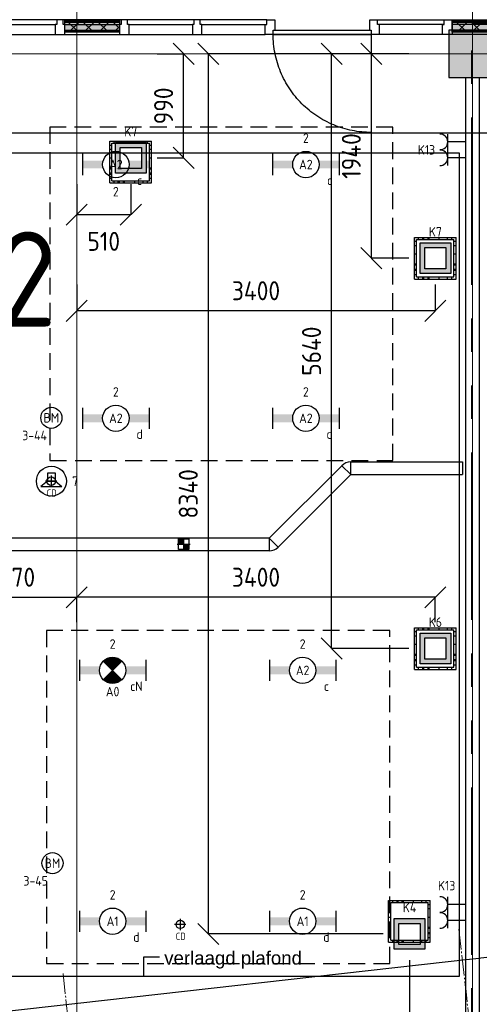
# Model space of a CAD drawing. Header units: millimetres. Extents: x -38031 to 110605, y -30229 to 92226.
# Tile 111 of 256: x 38820 to 43174, y 5290 to 14624. Entities that reach past the tile are written whole.
import ezdxf
from ezdxf.enums import TextEntityAlignment as Align

# ---------------------------------------------------------------- set-up
doc = ezdxf.new("R2010")
doc.units = ezdxf.units.MM
doc.header["$LTSCALE"] = 50
doc.set_wipeout_variables(frame=1)
doc.header["$PDMODE"] = 1
for name, pattern in [('HIDDEN', [9.525, 6.35, -3.175]), ('HIDDEN2', [4.7625, 3.175, -1.5875]), ('PHANTOM', [63.5, 31.75, -6.35, 6.35, -6.35, 6.35, -6.35]), ('STYLE_07', [1.875, 0.625, -0.20828, 0.625, -0.20836, 0.06943, -0.13893]), ('STYLE_11', [5, 3.888855, -0.416718, 0.277786, -0.416641])]:
    doc.linetypes.add(name, pattern=pattern)
for name, color, linetype, lineweight in [('00 ALGEMEEN', 7, 'Continuous', 15), ('05 LINE-.Stramien', 1, 'STYLE_11', 15), ('stramien', 1, 'Continuous', 15)]:
    doc.layers.add(name, color=color, linetype=linetype, lineweight=lineweight)
for name, color, linetype in [('AL$1A---_ALGEMEEN', 8, 'Continuous'), ('AL------_MAATV', 200, 'Continuous'), ('AL------_MAATVOERING', 2, 'Continuous'), ('AL------_SPARING', 2, 'Continuous'), ('AM$1A---_ARCERING', 8, 'Continuous'), ('AT$1A---_TEKST100', 8, 'Continuous'), ('BOUWKUNDIG', 8, 'Continuous'), ('brandscheiding', 5, 'HIDDEN'), ('EB6421--_ATTRIB', 2, 'Continuous'), ('EB6511--_ATTRIB', 2, 'Continuous'), ('EL6131--_KG', 3, 'Continuous'), ('EL6222--', 3, 'Continuous'), ('EL6311--', 3, 'Continuous'), ('el6311--nv', 7, 'Continuous'), ('EL6421--', 3, 'Continuous'), ('EL6511--', 3, 'Continuous'), ('Kastenscheiding', 4, 'PHANTOM'), ('LICHT_TEXT018', 1, 'Continuous'), ('versterkte strook', 7, 'Continuous'), ('Vloerdoos (2e)', 51, 'Continuous'), ('Vloerdoos (OUD)', 51, 'Continuous')]:
    doc.layers.add(name, color=color, linetype=linetype)
doc.styles.add('Arial', font='ARIAL.TTF')
doc.styles.add('BURO-018', font='iso.shx', dxfattribs={"height": 90})
doc.styles.add('NORATT', font='isocp.shx')
doc.styles.get("Standard").update_dxf_attribs({"font": 'iso.shx'})
doc.dimstyles.new('STABICAD', dxfattribs={"dimscale": 100, "dimtxt": 1.8, "dimasz": 2, "dimexe": 0, "dimexo": 2.5, "dimgap": 1.5, "dimtad": 0, "dimdec": 0, "dimrnd": 10, "dimzin": 0, "dimdsep": 46, "dimtxsty": 'Standard', "dimblk1": 'OBLIQUE', "dimblk2": 'OBLIQUE', "dimsah": 1, "dimcen": -3, "dimadec": 0, "dimazin": 0, "dimtfac": 1, "dimtdec": 0, "dimtofl": 0, "dimtmove": 2, "dimatfit": 3, "dimfxl": 0, "dimtvp": 1.055556, "dimtolj": 1, "dimtzin": 0, "dimarcsym": 0})
pattern_1 = [(135, (0, 0), (70.7107, 70.7107), []), (45, (299.34, -299.34), (70.7107, -70.7107), [])]

# ---------------------------------------------------------------- blocks, each defined once
blk = doc.blocks.new('_Oblique')
at = {"color": 0, "linetype": 'ByBlock', "lineweight": -2}
blk.add_line((-0.5, -0.5), (0.5, 0.5), dxfattribs=at)
blk = doc.blocks.new('*D104')
at = {"layer": 'AL------_MAATVOERING', "color": 0, "lineweight": -2}
for p, q in [((39360, 13064.4), (39360, 12775.5)), ((39872.4, 13064.4), (39872.4, 12775.5)), ((39872.4, 12775.5), (39360, 12775.5))]:
    blk.add_line(p, q, dxfattribs=at)
at = {"layer": 'Defpoints', "color": 0}
for p in [(39360, 13314.4), (39872.4, 13314.4), (39360, 12775.5)]:
    blk.add_point(p, dxfattribs=at)
at = {"layer": 'AL------_MAATVOERING', "color": 0, "lineweight": -2, "xscale": 200, "yscale": 200, "zscale": 200, "rotation": 180}
blk.add_blockref('_Oblique', (39360, 12775.5), dxfattribs=at)
at = {"layer": 'AL------_MAATVOERING', "color": 0, "lineweight": -2, "xscale": 200, "yscale": 200, "zscale": 200}
blk.add_blockref('_Oblique', (39872.4, 12775.5), dxfattribs=at)
at = {"layer": 'AL------_MAATVOERING', "color": 0, "insert": (39616.2, 12522.7), "char_height": 180, "attachment_point": 5}
blk.add_mtext('\\A1;510', dxfattribs=at)
blk = doc.blocks.new('*D105')
at = {"layer": 'AL------_MAATVOERING', "color": 0, "lineweight": -2}
for p, q in [((40122.4, 14300), (40373.2, 14300)), ((40373.2, 13314.4), (40373.2, 14300)), ((40122.4, 13314.4), (40373.2, 13314.4))]:
    blk.add_line(p, q, dxfattribs=at)
at = {"layer": 'Defpoints', "color": 0}
for p in [(39872.4, 14300), (40373.2, 14300), (39872.4, 13314.4)]:
    blk.add_point(p, dxfattribs=at)
at = {"layer": 'AL------_MAATVOERING', "color": 0, "lineweight": -2, "xscale": 200, "yscale": 200, "zscale": 200}
for p, rotation in [((40373.2, 14300), 90), ((40373.2, 13314.4), 270)]:
    blk.add_blockref('_Oblique', p, dxfattribs=dict(at, rotation=rotation))
at = {"layer": 'AL------_MAATVOERING', "color": 0, "insert": (40183.2, 13807.2), "char_height": 180, "attachment_point": 5, "rotation": 90}
blk.add_mtext('\\A1;990', dxfattribs=at)
blk = doc.blocks.new('*D106')
at = {"layer": 'AL------_MAATVOERING', "color": 0, "lineweight": -2}
for p, q in [((38187, 8913.4), (38187, 9148.8)), ((38187, 9148.8), (39360, 9148.8)), ((39360, 8913.4), (39360, 9148.8))]:
    blk.add_line(p, q, dxfattribs=at)
at = {"layer": 'Defpoints', "color": 0}
for p in [(39360, 9148.8), (38187, 8663.4), (39360, 8663.4)]:
    blk.add_point(p, dxfattribs=at)
at = {"layer": 'AL------_MAATVOERING', "color": 0, "lineweight": -2, "xscale": 200, "yscale": 200, "zscale": 200, "rotation": 180}
blk.add_blockref('_Oblique', (38187, 9148.8), dxfattribs=at)
at = {"layer": 'AL------_MAATVOERING', "color": 0, "lineweight": -2, "xscale": 200, "yscale": 200, "zscale": 200}
blk.add_blockref('_Oblique', (39360, 9148.8), dxfattribs=at)
at = {"layer": 'AL------_MAATVOERING', "color": 0, "insert": (38773.5, 9338.8), "char_height": 180, "attachment_point": 5}
blk.add_mtext('\\A1;1170', dxfattribs=at)
blk = doc.blocks.new('*D107')
at = {"layer": 'AL------_MAATVOERING', "color": 0, "lineweight": -2}
for p, q in [((39360, 12113.4), (39360, 11864.5)), ((42757, 12113.4), (42757, 11864.5)), ((42757, 11864.5), (39360, 11864.5))]:
    blk.add_line(p, q, dxfattribs=at)
at = {"layer": 'Defpoints', "color": 0}
for p in [(39360, 12363.4), (42757, 12363.4), (39360, 11864.5)]:
    blk.add_point(p, dxfattribs=at)
at = {"layer": 'AL------_MAATVOERING', "color": 0, "lineweight": -2, "xscale": 200, "yscale": 200, "zscale": 200, "rotation": 180}
blk.add_blockref('_Oblique', (39360, 11864.5), dxfattribs=at)
at = {"layer": 'AL------_MAATVOERING', "color": 0, "lineweight": -2, "xscale": 200, "yscale": 200, "zscale": 200}
blk.add_blockref('_Oblique', (42757, 11864.5), dxfattribs=at)
at = {"layer": 'AL------_MAATVOERING', "color": 0, "insert": (41058.5, 12054.5), "char_height": 180, "attachment_point": 5}
blk.add_mtext('\\A1;3400', dxfattribs=at)
blk = doc.blocks.new('*D108')
at = {"layer": 'AL------_MAATVOERING', "color": 0, "lineweight": -2}
for p, q in [((39360, 8913.4), (39360, 9148.8)), ((42757, 9148.8), (39360, 9148.8)), ((42757, 8913.4), (42757, 9148.8))]:
    blk.add_line(p, q, dxfattribs=at)
at = {"layer": 'Defpoints', "color": 0}
for p in [(39360, 9148.8), (39360, 8663.4), (42757, 8663.4)]:
    blk.add_point(p, dxfattribs=at)
at = {"layer": 'AL------_MAATVOERING', "color": 0, "lineweight": -2, "xscale": 200, "yscale": 200, "zscale": 200, "rotation": 180}
blk.add_blockref('_Oblique', (39360, 9148.8), dxfattribs=at)
at = {"layer": 'AL------_MAATVOERING', "color": 0, "lineweight": -2, "xscale": 200, "yscale": 200, "zscale": 200}
blk.add_blockref('_Oblique', (42757, 9148.8), dxfattribs=at)
at = {"layer": 'AL------_MAATVOERING', "color": 0, "insert": (41058.5, 9338.8), "char_height": 180, "attachment_point": 5}
blk.add_mtext('\\A1;3400', dxfattribs=at)
blk = doc.blocks.new('*D111')
at = {"layer": 'AL------_MAATVOERING', "color": 0, "lineweight": -2}
for p, q in [((42507, 14300), (42151.6, 14300)), ((42151.6, 12363.4), (42151.6, 14300)), ((42507, 12363.4), (42151.6, 12363.4))]:
    blk.add_line(p, q, dxfattribs=at)
at = {"layer": 'Defpoints', "color": 0}
for p in [(42151.6, 14300), (42757, 14300), (42757, 12363.4)]:
    blk.add_point(p, dxfattribs=at)
at = {"layer": 'AL------_MAATVOERING', "color": 0, "lineweight": -2, "xscale": 200, "yscale": 200, "zscale": 200}
for p, rotation in [((42151.6, 14300), 90), ((42151.6, 12363.4), 270)]:
    blk.add_blockref('_Oblique', p, dxfattribs=dict(at, rotation=rotation))
at = {"layer": 'AL------_MAATVOERING', "color": 0, "insert": (41961.6, 13331.7), "char_height": 180, "attachment_point": 5, "rotation": 90}
blk.add_mtext('\\A1;1940', dxfattribs=at)
blk = doc.blocks.new('*D112')
at = {"layer": 'AL------_MAATVOERING', "color": 0, "lineweight": -2}
for p, q in [((42507, 14300), (41774.7, 14300)), ((41774.7, 8663.4), (41774.7, 14300)), ((42507, 8663.4), (41774.7, 8663.4))]:
    blk.add_line(p, q, dxfattribs=at)
at = {"layer": 'Defpoints', "color": 0}
for p in [(41774.7, 14300), (42757, 14300), (42757, 8663.4)]:
    blk.add_point(p, dxfattribs=at)
at = {"layer": 'AL------_MAATVOERING', "color": 0, "lineweight": -2, "xscale": 200, "yscale": 200, "zscale": 200}
for p, rotation in [((41774.7, 14300), 90), ((41774.7, 8663.4), 270)]:
    blk.add_blockref('_Oblique', p, dxfattribs=dict(at, rotation=rotation))
at = {"layer": 'AL------_MAATVOERING', "color": 0, "insert": (41584.7, 11481.7), "char_height": 180, "attachment_point": 5, "rotation": 90}
blk.add_mtext('\\A1;5640', dxfattribs=at)
blk = doc.blocks.new('*D119')
at = {"layer": 'AL------_MAATVOERING', "color": 0, "lineweight": -2}
for p, q in [((42512.4, 5707.9), (42512.4, 3611.7)), ((39360, 4973.4), (39360, 3611.7)), ((42512.4, 3611.7), (39360, 3611.7))]:
    blk.add_line(p, q, dxfattribs=at)
at = {"layer": 'Defpoints', "color": 0}
for p in [(42512.4, 5957.9), (39360, 5223.4), (39360, 3611.7)]:
    blk.add_point(p, dxfattribs=at)
at = {"layer": 'AL------_MAATVOERING', "color": 0, "lineweight": -2, "xscale": 200, "yscale": 200, "zscale": 200, "rotation": 180}
blk.add_blockref('_Oblique', (39360, 3611.7), dxfattribs=at)
at = {"layer": 'AL------_MAATVOERING', "color": 0, "lineweight": -2, "xscale": 200, "yscale": 200, "zscale": 200}
blk.add_blockref('_Oblique', (42512.4, 3611.7), dxfattribs=at)
at = {"layer": 'AL------_MAATVOERING', "color": 0, "insert": (40936.2, 3801.7), "char_height": 180, "attachment_point": 5}
blk.add_mtext('\\A1;3150', dxfattribs=at)
blk = doc.blocks.new('*D120')
at = {"layer": 'AL------_MAATVOERING', "color": 0, "lineweight": -2}
for p, q in [((37642.4, 5247.9), (37642.4, 3611.7)), ((39360, 4513.4), (39360, 3611.7)), ((37642.4, 3611.7), (39360, 3611.7))]:
    blk.add_line(p, q, dxfattribs=at)
at = {"layer": 'Defpoints', "color": 0}
for p in [(37642.4, 5497.9), (39360, 4763.4), (39360, 3611.7)]:
    blk.add_point(p, dxfattribs=at)
at = {"layer": 'AL------_MAATVOERING', "color": 0, "lineweight": -2, "xscale": 200, "yscale": 200, "zscale": 200, "rotation": 180}
blk.add_blockref('_Oblique', (37642.4, 3611.7), dxfattribs=at)
at = {"layer": 'AL------_MAATVOERING', "color": 0, "lineweight": -2, "xscale": 200, "yscale": 200, "zscale": 200}
blk.add_blockref('_Oblique', (39360, 3611.7), dxfattribs=at)
at = {"layer": 'AL------_MAATVOERING', "color": 0, "insert": (38501.2, 3801.7), "char_height": 180, "attachment_point": 5}
blk.add_mtext('\\A1;1720', dxfattribs=at)
blk = doc.blocks.new('*D121')
at = {"layer": 'AL------_MAATVOERING', "color": 0, "lineweight": -2}
for p, q in [((42262.4, 14300), (40607, 14300)), ((40607, 5957.9), (40607, 14300)), ((42262.4, 5957.9), (40607, 5957.9))]:
    blk.add_line(p, q, dxfattribs=at)
at = {"layer": 'Defpoints', "color": 0}
for p in [(40607, 14300), (42512.4, 14300), (42512.4, 5957.9)]:
    blk.add_point(p, dxfattribs=at)
at = {"layer": 'AL------_MAATVOERING', "color": 0, "lineweight": -2, "xscale": 200, "yscale": 200, "zscale": 200}
for p, rotation in [((40607, 14300), 90), ((40607, 5957.9), 270)]:
    blk.add_blockref('_Oblique', p, dxfattribs=dict(at, rotation=rotation))
at = {"layer": 'AL------_MAATVOERING', "color": 0, "insert": (40417, 10129), "char_height": 180, "attachment_point": 5, "rotation": 90}
blk.add_mtext('\\A1;8340', dxfattribs=at)
blk = doc.blocks.new('E00414')
at = {"color": 0, "linetype": 'Continuous'}
for p, q in [((-2.9, -2.9), (-2.9, 2.9)), ((-2.9, 2.9), (2.9, 2.9)), ((-2, 2), (2, 2)), ((-2, -2), (-2, 2)), ((2, 2), (2, -2)), ((2.9, 2.9), (2.9, -2.9)), ((2.9, -2.9), (-2.9, -2.9)), ((2, -2), (-2, -2))]:
    blk.add_line(p, q, dxfattribs=at)
at = {"color": 0}
for points in [[(-2.9, 2.9), (2.9, 2.9), (-2, 2), (2, 2)], [(-2, -2), (-2.9, -2.9), (-2, 2), (-2.9, 2.9)], [(2, 2), (2.9, 2.9), (2, -2), (2.9, -2.9)], [(2, -2), (2.9, -2.9), (-2, -2), (-2.9, -2.9)]]:
    blk.add_solid(points, dxfattribs=at)
at = {"color": 0, "linetype": 'Continuous', "style": 'BURO-018'}
for tag, p in [('E_GKAST', (0, 8)), ('E_GROEP', (0, 5)), ('E_SGROEP', (4.5, 5))]:
    blk.add_attdef(tag, text='', height=1.8, dxfattribs=at).set_placement(p, align=Align.MIDDLE)
at = {"color": 0, "linetype": 'Continuous', "style": 'BURO-018', "flags": 1}
for tag, p in [('E_VERMCODE', (13, 5)), ('E_MATCODE', (0, 0))]:
    blk.add_attdef(tag, text='', height=1.8, dxfattribs=at).set_placement(p, align=Align.MIDDLE)
blk = doc.blocks.new('E00126')
at = {"color": 0, "linetype": 'Continuous'}
for p, q in [((-3, 4.5), (3, 4.5)), ((-1.5, 1), (-1.5, 4.5)), ((1.5, 1), (1.5, 4.5))]:
    blk.add_line(p, q, dxfattribs=at)
for centre in [(-1.5, 6), (1.5, 6)]:
    blk.add_arc(centre, 1.5, 180, 0, dxfattribs=at)
at = {"color": 0, "linetype": 'Continuous', "style": 'BURO-018'}
for tag, p in [('E_GKAST', (0, 11.5)), ('E_GROEP', (0, 8.5)), ('E_SGROEP', (4.5, 8.5))]:
    blk.add_attdef(tag, text='', height=1.8, dxfattribs=at).set_placement(p, align=Align.MIDDLE)
at = {"color": 0, "linetype": 'Continuous', "style": 'BURO-018', "flags": 1}
for tag, p in [('E_VERMCODE', (13, 8.5)), ('E_MATCODE', (0, 0))]:
    blk.add_attdef(tag, text='', height=1.8, dxfattribs=at).set_placement(p, align=Align.MIDDLE)
blk = doc.blocks.new('1115B6630')
at = {"color": 0}
for p, q in [((-6.3, 2), (-6.3, -2)), ((6.3, 2), (6.3, -2))]:
    blk.add_line(p, q, dxfattribs=at)
at = {"color": 0, "linetype": 'Continuous'}
blk.add_circle((0, 0), 2.5, dxfattribs=at)
at = {"color": 0}
for points in [[(-2.5, 0.75), (-6.3, 0.75), (-2.5, -0.75), (-6.3, -0.75)], [(2.5, 0.75), (6.3, 0.75), (2.5, -0.75), (6.3, -0.75)]]:
    blk.add_solid(points, dxfattribs=at)
at = {"color": 0, "linetype": 'Continuous', "style": 'BURO-018'}
for tag, p in [('E_GKAST', (0, 8)), ('E_GROEP', (0, 5)), ('E_SGROEP', (4.5, 5)), ('E_ARMCODE', (0, 0)), ('E_SLET', (4.5, -3))]:
    blk.add_attdef(tag, text='', height=1.8, dxfattribs=at).set_placement(p, align=Align.MIDDLE)
blk = doc.blocks.new('E00018')
at = {"color": 0, "linetype": 'Continuous'}
for p, q in [((-1.77, -1.77), (1.77, 1.77)), ((1.77, -1.77), (-1.77, 1.77))]:
    blk.add_line(p, q, dxfattribs=at)
at = {"color": 0, "linetype": 'Continuous', "const_width": 2.5}
for points in [[(-0.88, 0.88, -0.198912), (0, 1.25, -0.198912), (0.88, 0.88, -1)], [(-0.88, -0.88, 0.198912), (0, -1.25, 0.198912), (0.88, -0.88, 1)]]:
    blk.add_lwpolyline(points, format="xyb", dxfattribs=at)
blk = doc.blocks.new('1115B6630-NO1')
at = {"color": 0}
for p, q in [((-6.3, 2), (-6.3, -2)), ((6.3, 2), (6.3, -2))]:
    blk.add_line(p, q, dxfattribs=at)
at = {"color": 0, "linetype": 'Continuous'}
blk.add_circle((0, 0), 2.5, dxfattribs=at)
at = {"color": 0}
for points in [[(-2.5, 0.75), (-6.3, 0.75), (-2.5, -0.75), (-6.3, -0.75)], [(2.5, 0.75), (6.3, 0.75), (2.5, -0.75), (6.3, -0.75)]]:
    blk.add_solid(points, dxfattribs=at)
at = {"color": 0, "zscale": 50}
blk.add_blockref('E00018', (0, 0), dxfattribs=at)
at = {"color": 0, "linetype": 'Continuous', "style": 'BURO-018'}
for tag, p in [('E_GKAST', (0, 8)), ('E_GROEP', (0, 5)), ('E_SGROEP', (4.5, 5)), ('E_ARMCODE', (0, 0)), ('E_SLET', (4.5, -3))]:
    blk.add_attdef(tag, text='', height=1.8, dxfattribs=at).set_placement(p, align=Align.MIDDLE)
blk = doc.blocks.new('E00497')
at = {"color": 0}
for p, q in [((0, 0.75), (1, 2)), ((1, -2), (1, 2)), ((0, 0.75), (-1.5, 0.75)), ((0, -0.75), (0, 0.75)), ((-1.5, -0.75), (0, -0.75)), ((0, -0.75), (1, -2))]:
    blk.add_line(p, q, dxfattribs=at)
blk.add_line((-1.5, 0.75), (-1.5, -0.75))
blk.add_circle((0, 0), 2.84, dxfattribs=at)
at = {"color": 0, "linetype": 'Continuous', "style": 'BURO-018'}
blk.add_attdef('E_TEXT1', text='', height=1.8, dxfattribs=at).set_placement((0, 4.5), align=Align.MIDDLE)
at = {"color": 0, "linetype": 'Continuous', "style": 'BURO-018', "flags": 1}
blk.add_attdef('E_MATCODE', text='', height=1.8, dxfattribs=at).set_placement((0, 0), align=Align.MIDDLE)
blk = doc.blocks.new('E-GK-GTC-783C')
at = {"color": 0, "linetype": 'Continuous'}
for p, q in [((-0.5, 60), (0.5, 60)), ((-0.5, -60), (0.5, -60))]:
    blk.add_line(p, q, dxfattribs=at)
blk = doc.blocks.new('Centraaldoos')
at = {"color": 1, "linetype": 'Continuous'}
for p, q in [((-2, 0), (2, 0)), ((0, -2), (0, 2))]:
    blk.add_line(p, q, dxfattribs=at)
at = {"color": 0, "linetype": 'Continuous'}
blk.add_circle((0, 0), 1.5, dxfattribs=at)
at = {"color": 0, "linetype": 'Continuous', "style": 'BURO-018'}
blk.add_attdef('AL_POSNR', text='', height=1.8, dxfattribs=at).set_placement((0, 3), align=Align.CENTER)
at = {"color": 0, "linetype": 'Continuous', "style": 'BURO-018', "flags": 1}
blk.add_attdef('AL_OMS', (0, 0), '', height=1.8, dxfattribs=at)
at = {"layer": 'AL------_MAATV', "style": 'BURO-018'}
blk.add_text('CD', height=2.531, rotation=180, dxfattribs=at).set_placement((1.61, 5.48))
blk = doc.blocks.new('Sparing 100x100')
at = {"color": 1, "linetype": 'Continuous'}
for p, q in [((-2.5, 0), (2.5, 0)), ((0, -2.5), (0, 2.5))]:
    blk.add_line(p, q, dxfattribs=at)
at = {"color": 0, "linetype": 'Continuous'}
for p, q in [((-2, 2), (2, 2)), ((-2, -2), (-2, 2)), ((2, 2), (2, -2)), ((2, -2), (-2, -2))]:
    blk.add_line(p, q, dxfattribs=at)
for points in [[(-2, 2), (0, 2), (-2, 0), (0, 0)], [(0, 0), (2, 0), (0, -2), (2, -2)]]:
    blk.add_solid(points, dxfattribs=at)
at = {"color": 0, "linetype": 'Continuous', "style": 'BURO-018'}
blk.add_attdef('AL_POSNR', text='', height=1.8, dxfattribs=at).set_placement((0, 3), align=Align.CENTER)
at = {"color": 0, "linetype": 'Continuous', "style": 'BURO-018', "flags": 1}
blk.add_attdef('AL_OMS', (0, 0), '', height=1.8, dxfattribs=at)
blk = doc.blocks.new('E-GK-HKV--1-782D')
at = {"color": 0, "linetype": 'Continuous'}
for q in [(-24.9, 60), (60, 24.9)]:
    blk.add_line((-24.9, -60), q, dxfattribs=at)
blk.add_arc((-24.9, -60), 120, 45, 90, dxfattribs=at)
blk = doc.blocks.new('E-GK-HKV-1-782D')
at = {"color": 0, "linetype": 'Continuous'}
for q in [(-24.9, -60), (60, -24.9)]:
    blk.add_line((-24.9, 60), q, dxfattribs=at)
blk.add_arc((-24.9, 60), 120, 270, 315, dxfattribs=at)
blk = doc.blocks.new('E-GK-END-78')
at = {"color": 0, "linetype": 'Continuous'}
blk.add_line((0, 60), (0, -60), dxfattribs=at)
blk = doc.blocks.new('VLOERDOOS (2e)')
at = {"layer": 'Vloerdoos (OUD)'}
for p, q in [((0, 395), (395, 395)), ((0, 395), (0, 0)), ((20, 375), (20, 20)), ((20, 375), (375, 375)), ((40, 375), (40, 395)), ((80, 375), (80, 395)), ((90, 375), (90, 395)), ((130, 375), (130, 395)), ((140, 375), (140, 395)), ((235, 375), (235, 395)), ((315, 375), (315, 395)), ((355, 375), (355, 395)), ((375, 375), (375, 20)), ((395, 395), (395, 0)), ((0, 355), (20, 355)), ((0, 315), (20, 315)), ((0, 305), (20, 305)), ((375, 355), (395, 355)), ((375, 315), (395, 315)), ((375, 305), (395, 305)), ((0, 265), (20, 265)), ((0, 255), (20, 255)), ((375, 265), (395, 265)), ((375, 255), (395, 255)), ((0, 160), (20, 160)), ((375, 160), (395, 160)), ((0, 80), (20, 80)), ((0, 40), (20, 40)), ((0, 0), (395, 0)), ((20, 20), (375, 20)), ((40, 0), (40, 20)), ((80, 0), (80, 20)), ((90, 0), (90, 20)), ((130, 0), (130, 20)), ((140, 0), (140, 20)), ((235, 0), (235, 20)), ((315, 0), (315, 20)), ((355, 0), (355, 20)), ((375, 80), (395, 80)), ((375, 40), (395, 40))]:
    blk.add_line(p, q, dxfattribs=at)
blk = doc.blocks.new('E00123')
at = {"color": 0, "linetype": 'Continuous'}
blk.add_circle((0, 0), 2, dxfattribs=at)
at = {"color": 0, "linetype": 'Continuous', "style": 'BURO-018'}
for tag, p in [('E_TEXT1', (0, 4.5)), ('E_TEXT2', (0, 0))]:
    blk.add_attdef(tag, text='', height=1.8, dxfattribs=at).set_placement(p, align=Align.MIDDLE)
at = {"color": 0, "linetype": 'Continuous', "style": 'BURO-018', "flags": 1}
blk.add_attdef('E_MATCODE', (0, 0), '', height=1.8, dxfattribs=at)
blk = doc.blocks.new('32x 90x139')
at = {"color": 0}
blk.add_wipeout([(0, 45), (-94, 45), (-94, 30), (-139, 30), (-139, -30), (-94, -30), (-94, -45), (0, -45)], dxfattribs=at).dxf.layer = 'AL$1A---_ALGEMEEN'
at = {"layer": 'AL$1A---_ALGEMEEN', "color": 0}
blk.add_lwpolyline([(0, 45), (-94, 45), (-94, 30), (-139, 30), (-139, -30), (-94, -30), (-94, -45), (0, -45)], close=True, dxfattribs=at)
blk = doc.blocks.new('Group-28')
at = {"layer": 'AM$1A---_ARCERING', "linetype": 'Continuous', "lineweight": 0}
for points in [[(3856.02, -8), (4375.02, -8), (4375.02, -23), (3856.02, -23)], [(3856.02, -23), (4375.02, -23), (4375.02, -104), (3856.02, -104)], [(3856.02, -104), (4375.02, -104), (4375.02, -119), (3856.02, -119)]]:
    blk.add_hatch(color=256, dxfattribs=at).paths.add_polyline_path(points)
at = {"layer": 'AM$1A---_ARCERING', "linetype": 'Continuous', "lineweight": 5}
h = blk.add_hatch(dxfattribs=at)
h.set_pattern_fill('ISOLATIE', color=256, style=0, pattern_type=2)
h.set_pattern_definition(pattern_1)
h.paths.add_polyline_path([(3856.02, -23), (4375.02, -23), (4375.02, -104), (3856.02, -104)])
at = {"layer": 'AL$1A---_ALGEMEEN', "color": 0}
for points in [[(3856.02, -8), (4375.02, -8), (4375.02, -23), (3856.02, -23)], [(3856.02, -23), (4375.02, -23), (4375.02, -104), (3856.02, -104)], [(3856.02, -104), (4375.02, -104), (4375.02, -119), (3856.02, -119)]]:
    blk.add_lwpolyline(points, close=True, dxfattribs=at)
blk = doc.blocks.new('Group-29')
at = {"layer": 'AM$1A---_ARCERING', "linetype": 'Continuous', "lineweight": 0}
for points in [[(7525.02, -8), (8044.02, -8), (8044.02, -23), (7525.02, -23)], [(7525.02, -23), (8044.02, -23), (8044.02, -104), (7525.02, -104)], [(7525.02, -104), (8044.02, -104), (8044.02, -119), (7525.02, -119)]]:
    blk.add_hatch(color=256, dxfattribs=at).paths.add_polyline_path(points)
at = {"layer": 'AM$1A---_ARCERING', "linetype": 'Continuous', "lineweight": 5}
h = blk.add_hatch(dxfattribs=at)
h.set_pattern_fill('ISOLATIE', color=256, style=0, pattern_type=2)
h.set_pattern_definition(pattern_1)
h.paths.add_polyline_path([(7525.02, -23), (8044.02, -23), (8044.02, -104), (7525.02, -104)])
at = {"layer": 'AL$1A---_ALGEMEEN', "color": 0}
for points in [[(7525.02, -8), (8044.02, -8), (8044.02, -23), (7525.02, -23)], [(7525.02, -23), (8044.02, -23), (8044.02, -104), (7525.02, -104)], [(7525.02, -104), (8044.02, -104), (8044.02, -119), (7525.02, -119)]]:
    blk.add_lwpolyline(points, close=True, dxfattribs=at)
blk = doc.blocks.new('32x_hout-mk 823-p')
at = {"layer": 'AL$1A---_ALGEMEEN', "color": 0}
for points in [[(5755, 0), (3166, 0), (3166, -139), (5755, -139)], [(6835, 0), (9424, 0), (9424, -139), (6835, -139)]]:
    blk.add_lwpolyline(points, close=True, dxfattribs=at)
at = {"color": 0}
for points in [[(5755, 0), (5845, 0), (5845, -139), (5755, -139)], [(6745, 0), (6835, 0), (6835, -139), (6745, -139)]]:
    blk.add_wipeout(points, dxfattribs=at).dxf.layer = 'AL$1A---_ALGEMEEN'
at = {"layer": 'AL$1A---_ALGEMEEN', "color": 0}
for points in [[(5755, 0), (5845, 0), (5845, -139), (5755, -139)], [(6745, 0), (6835, 0), (6835, -139), (6745, -139)], [(6737.2, -1068.7), (6714.4, -1067.9), (6691.6, -1066.5), (6668.9, -1064.5), (6646.2, -1062), (6623.6, -1058.9), (6601, -1055.3), (6578.6, -1051.1), (6556.3, -1046.4), (6534, -1041.1), (6512, -1035.3), (6490.1, -1029), (6468.3, -1022.1), (6446.7, -1014.6), (6425.3, -1006.7), (6404.1, -998.2), (6383.1, -989.2), (6362.4, -979.7), (6341.9, -969.7), (6321.6, -959.2), (6301.6, -948.2), (6281.9, -936.7), (6262.5, -924.7), (6243.3, -912.3), (6224.5, -899.4), (6206, -886), (6187.9, -872.2), (6170, -857.9), (6152.6, -843.2), (6135.5, -828.1), (6118.7, -812.5), (6102.4, -796.6), (6086.5, -780.3), (6070.9, -763.5), (6055.8, -746.5), (6041.1, -729), (6026.9, -711.2), (6013, -693), (5999.7, -674.5), (5986.8, -655.7), (5974.3, -636.5), (5962.3, -617.1), (5950.8, -597.4), (5939.8, -577.4), (5929.3, -557.1), (5919.3, -536.6), (5909.8, -515.9), (5900.8, -494.9), (5892.3, -473.7), (5884.4, -452.3), (5877, -430.7), (5870.1, -409), (5863.7, -387), (5857.9, -365), (5852.6, -342.8), (5847.9, -320.4), (5843.7, -298), (5840.1, -275.5), (5837, -252.8), (5834.5, -230.2), (5832.5, -207.4), (5831.1, -184.6), (5830.3, -161.8), (5830, -139), (6760, -139), (6760, -1069)]]:
    blk.add_lwpolyline(points, close=True, dxfattribs=at)
at = {"color": 0}
for points in [[(5770, 0), (3151, 0), (3151, -45), (5770, -45)], [(6820, 0), (9439, 0), (9439, -45), (6820, -45)], [(5830, -99), (6760, -99), (6760, -139), (5830, -139)]]:
    blk.add_wipeout(points, dxfattribs=at).dxf.layer = 'AL$1A---_ALGEMEEN'
at = {"layer": 'AL$1A---_ALGEMEEN', "color": 0}
for points in [[(5770, 0), (3151, 0), (3151, -45), (5770, -45)], [(6820, 0), (9439, 0), (9439, -45), (6820, -45)], [(5830, -99), (6760, -99), (6760, -139), (5830, -139)]]:
    blk.add_lwpolyline(points, close=True, dxfattribs=at)
at = {"layer": 'AL$1A---_ALGEMEEN', "color": 0, "rotation": 270}
for p in [(3811, -139), (4420, -139), (5110, -139)]:
    blk.add_blockref('32x 90x139', p, dxfattribs=at)
at = {"color": 0}
blk.add_wipeout([(7435, -45), (7450, -45), (7450, 0), (7525, 0), (7525, -139), (7435, -139)], dxfattribs=at).dxf.layer = 'AL$1A---_ALGEMEEN'
at = {"layer": 'AL$1A---_ALGEMEEN', "color": 0}
blk.add_lwpolyline([(7435, -45), (7450, -45), (7450, 0), (7525, 0), (7525, -139), (7435, -139)], close=True, dxfattribs=at)
for name in ['Group-28', 'Group-29']:
    blk.add_blockref(name, (0, 0), dxfattribs=at)
blk = doc.blocks.new('txt 1_100 verlaagd plafond')
at = {"layer": 'AL$1A---_ALGEMEEN', "color": 0}
for p, q in [((-1830, 0), (-1830, 182.6)), ((-1830, 182.6), (-1680, 182.6))]:
    blk.add_line(p, q, dxfattribs=at)
blk.add_solid([(-1830, 0), (-1836.7, 25), (-1823.3, 25)], dxfattribs=at)
at = {"layer": 'AT$1A---_TEKST100', "insert": (-983.5, 235.8), "char_height": 126.27, "attachment_point": 2, "line_spacing_factor": 0.967741, "style": 'Arial'}
blk.add_mtext('{\\C256;\\lverlaagd plafond}', dxfattribs=at)
blk = doc.blocks.new('metselwerk zo gevel 1e verd')
at = {"layer": '05 LINE-.Stramien', "color": 8}
for p, q in [((-49052.5, -2275.00786), (-49052.5, 1174.99214)), ((-45279, -2275.00786), (-45279, 1174.99214))]:
    blk.add_line(p, q, dxfattribs=at)
blk = doc.blocks.new('200254 W 211 30-06-2008')
at = {"layer": 'AL$1A---_ALGEMEEN'}
blk.add_lwpolyline([(19894.45, 3127.09), (19894.45, 3283.09), (19587.45, 3283.09), (19587.45, 3103.09), (19694.45, 3103.09), (19694.45, 3115.09), (19802.45, 3115.09), (19802.45, 3127.09)], close=True, dxfattribs=at)
at = {"layer": 'AL$1A---_ALGEMEEN', "xscale": 0.02, "yscale": 0.02, "zscale": 0.02}
for name, p in [('32x_hout-mk 823-p', (19742.57, 3308.43)), ('txt 1_100 verlaagd plafond', (19871.25, 3127.09))]:
    blk.add_blockref(name, p, dxfattribs=at)
at = {"layer": 'stramien', "linetype": 'STYLE_07', "ltscale": 50}
for p, q in [((19821.95, 2695.43), (19821.95, 4240.03)), ((18923.73, 3301.95), (21069.22, 3301.95))]:
    blk.add_line(p, q, dxfattribs=at)
blk.add_wipeout([(19895.7, 3297.45), (19898.2, 3297.45), (19898.2, 3119.65), (19895.7, 3119.65)]).dxf.layer = 'AL$1A---_ALGEMEEN'
at = {"layer": 'AM$1A---_ARCERING', "linetype": 'Continuous', "lineweight": 0}
blk.add_hatch(color=256, dxfattribs=at).paths.add_polyline_path([(19892.45, 3297.45), (19901.45, 3297.45), (19901.45, 3306.45), (19892.45, 3306.45)])
at = {"layer": 'AL$1A---_ALGEMEEN'}
for points in [[(19892.45, 3297.45), (19901.45, 3297.45), (19901.45, 3306.45), (19892.45, 3306.45)], [(19895.7, 3297.45), (19898.2, 3297.45), (19898.2, 3119.65), (19895.7, 3119.65)]]:
    blk.add_lwpolyline(points, close=True, dxfattribs=at)
at = {"layer": 'stramien', "linetype": 'STYLE_07', "ltscale": 50}
blk.add_line((19896.95, 2737.41), (19896.95, 3963.01), dxfattribs=at)
at = {"layer": '00 ALGEMEEN', "color": 0, "xscale": 0.02, "yscale": 0.02, "zscale": 0.02, "rotation": 6.40755072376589}
blk.add_blockref('metselwerk zo gevel 1e verd', (20796.89, 3213.85), dxfattribs=at)

msp = doc.modelspace()

# ---------------------------------------------------------------- block references
at = {"layer": 'BOUWKUNDIG', "xscale": 50, "yscale": 50, "zscale": 50}
msp.add_blockref('200254 W 211 30-06-2008', (-951737.5, -150797.3), dxfattribs=at)

# ---------------------------------------------------------------- next in the draw order: linework, layer by layer
at = {"layer": 'Kastenscheiding'}
for p in [(43101.9, 2584.6), (43278.8, 14583.6)]:
    msp.add_line(p, (43101.9, 14583.6), dxfattribs=at)
at = {"layer": 'LICHT_TEXT018', "linetype": 'HIDDEN2'}
for points in [[(39106, 10445.4), (42356, 10445.4), (42356, 13605.9), (39106, 13605.9)], [(39075.3, 5677.7), (42325.3, 5677.7), (42325.3, 8834.3), (39075.3, 8834.3)]]:
    msp.add_lwpolyline(points, close=True, dxfattribs=at)
at = {"layer": 'versterkte strook'}
for p, q in [((-4775.7, 13550), (104346.1, 13550)), ((13600.1, 2407.5), (101326.6, 12259.4))]:
    msp.add_line(p, q, dxfattribs=at)

# ---------------------------------------------------------------- next in the draw order: block references
at = {"layer": 'AL------_SPARING', "yscale": 26.66666666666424, "zscale": 26.66666666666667, "rotation": 180}
for p, xscale in [((39118, 10249.4), 26.66666666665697), ((40341, 6047.4), 26.66666666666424)]:
    msp.add_blockref('Centraaldoos', p, dxfattribs=dict(at, xscale=xscale))
at = {"layer": 'AL------_SPARING', "xscale": 25, "yscale": 25, "zscale": 25}
msp.add_blockref('Sparing 100x100', (40373.6, 9651.9), dxfattribs=at)
at = {"layer": 'EL6131--_KG', "rotation": 45}
msp.add_blockref('E-GK-HKV--1-782D', (41930.8, 10371.5), dxfattribs=at)
at = {"layer": 'EL6131--_KG'}
for p, xscale, rotation in [((41569.5, 10010.2), 972.232655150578, 225.0000000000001), ((34397.8, 9648.9), 13571.16791229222, 180)]:
    msp.add_blockref('E-GK-GTC-783C', p, dxfattribs=dict(at, xscale=xscale, rotation=rotation))
at = {"layer": 'EL6131--_KG', "xscale": 1058.637521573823}
msp.add_blockref('E-GK-GTC-783C', (42485, 10371.5), dxfattribs=at)
at = {"layer": 'EL6131--_KG'}
for name, p in [('E-GK-END-78', (43014.3, 10371.5)), ('E-GK-HKV-1-782D', (41208.2, 9648.9))]:
    msp.add_blockref(name, p, dxfattribs=at)
at = {"layer": 'EL6222--'}
ref = msp.add_blockref('E00414', (39873, 13313.4), dxfattribs=dict(at, xscale=50, yscale=50, zscale=50))
ref.add_attrib('E_GROEP', 'K7', dxfattribs={"layer": '0', "color": 1, "linetype": 'Continuous', "height": 90, "style": 'BURO-018'}).set_placement((39873, 13563.4), align=Align.MIDDLE)
ref = msp.add_blockref('E00126', (43099.9, 13390.3), dxfattribs=dict(at, xscale=50, yscale=50, zscale=50, rotation=90))
ref.add_attrib('E_GROEP', 'K13', dxfattribs={"layer": '0', "color": 1, "linetype": 'Continuous', "height": 90, "style": 'BURO-018'}).set_placement((42673.3, 13390.3), align=Align.MIDDLE)
ref = msp.add_blockref('E00414', (42757.6, 12363), dxfattribs=dict(at, xscale=50, yscale=50, zscale=50))
ref.add_attrib('E_GROEP', 'K7', dxfattribs={"layer": '0', "color": 1, "linetype": 'Continuous', "height": 90, "style": 'BURO-018'}).set_placement((42757.6, 12613), align=Align.MIDDLE)
ref = msp.add_blockref('E00414', (42757.6, 8663), dxfattribs=dict(at, xscale=50, yscale=50, zscale=50))
ref.add_attrib('E_GROEP', 'K6', dxfattribs={"layer": '0', "color": 1, "linetype": 'Continuous', "height": 90, "style": 'BURO-018'}).set_placement((42757.6, 8913), align=Align.MIDDLE)
ref = msp.add_blockref('E00126', (43099.9, 6160.6), dxfattribs=dict(at, xscale=50, yscale=50, zscale=50, rotation=90))
ref.add_attrib('E_GROEP', 'K13', dxfattribs={"layer": '0', "color": 1, "linetype": 'Continuous', "height": 90, "style": 'BURO-018'}).set_placement((42864.4, 6415.5), align=Align.MIDDLE)
ref = msp.add_blockref('E00414', (42513, 5957.7), dxfattribs=dict(at, xscale=50, yscale=50, zscale=50))
ref.add_attrib('E_GROEP', 'K4', dxfattribs={"layer": '0', "color": 1, "linetype": 'Continuous', "height": 90, "style": 'BURO-018'}).set_placement((42513, 6207.7), align=Align.MIDDLE)
at = {"layer": 'EL6311--'}
ref = msp.add_blockref('1115B6630', (41531, 13251.1), dxfattribs=dict(at, xscale=50, yscale=50, zscale=50))
ref.add_attrib('E_ARMCODE', 'A2', dxfattribs={"layer": '0', "color": 1, "linetype": 'Continuous', "height": 90, "style": 'BURO-018'}).set_placement((41531, 13251.1), align=Align.MIDDLE)
ref.add_attrib('E_SLET', 'c', dxfattribs={"layer": '0', "color": 1, "linetype": 'Continuous', "height": 90, "style": 'BURO-018'}).set_placement((41756, 13101.1), align=Align.MIDDLE)
ref.add_attrib('E_GROEP', '2', dxfattribs={"layer": '0', "color": 1, "linetype": 'Continuous', "height": 90, "style": 'BURO-018'}).set_placement((41531, 13501.1), align=Align.MIDDLE)
ref = msp.add_blockref('1115B6630', (39731, 13251.1), dxfattribs=dict(at, xscale=50, yscale=50, zscale=50))
ref.add_attrib('E_ARMCODE', 'A2', dxfattribs={"layer": '0', "color": 1, "linetype": 'Continuous', "height": 90, "style": 'BURO-018'}).set_placement((39731, 13251.1), align=Align.MIDDLE)
ref.add_attrib('E_SLET', 'c', dxfattribs={"layer": '0', "color": 1, "linetype": 'Continuous', "height": 90, "style": 'BURO-018'}).set_placement((39956, 13101.1), align=Align.MIDDLE)
ref.add_attrib('E_GROEP', '2', dxfattribs={"layer": '0', "color": 1, "linetype": 'Continuous', "height": 90, "style": 'BURO-018'}).set_placement((39731, 12993.9), align=Align.MIDDLE)
ref = msp.add_blockref('1115B6630', (39731, 10845.4), dxfattribs=dict(at, xscale=50, yscale=50, zscale=50))
ref.add_attrib('E_ARMCODE', 'A2', dxfattribs={"layer": '0', "color": 1, "linetype": 'Continuous', "height": 90, "style": 'BURO-018'}).set_placement((39731, 10845.4), align=Align.MIDDLE)
ref.add_attrib('E_SLET', 'd', dxfattribs={"layer": '0', "color": 1, "linetype": 'Continuous', "height": 90, "style": 'BURO-018'}).set_placement((39956, 10695.4), align=Align.MIDDLE)
ref.add_attrib('E_GROEP', '2', dxfattribs={"layer": '0', "color": 1, "linetype": 'Continuous', "height": 90, "style": 'BURO-018'}).set_placement((39731, 11095.4), align=Align.MIDDLE)
ref = msp.add_blockref('1115B6630', (41531, 10845.4), dxfattribs=dict(at, xscale=50, yscale=50, zscale=50))
ref.add_attrib('E_ARMCODE', 'A2', dxfattribs={"layer": '0', "color": 1, "linetype": 'Continuous', "height": 90, "style": 'BURO-018'}).set_placement((41531, 10845.4), align=Align.MIDDLE)
ref.add_attrib('E_SLET', 'd', dxfattribs={"layer": '0', "color": 1, "linetype": 'Continuous', "height": 90, "style": 'BURO-018'}).set_placement((41756, 10695.4), align=Align.MIDDLE)
ref.add_attrib('E_GROEP', '2', dxfattribs={"layer": '0', "color": 1, "linetype": 'Continuous', "height": 90, "style": 'BURO-018'}).set_placement((41531, 11095.4), align=Align.MIDDLE)
ref = msp.add_blockref('1115B6630', (41500.3, 8455.7), dxfattribs=dict(at, xscale=50, yscale=50, zscale=50))
ref.add_attrib('E_ARMCODE', 'A2', dxfattribs={"layer": '0', "color": 1, "linetype": 'Continuous', "height": 90, "style": 'BURO-018'}).set_placement((41500.3, 8455.7), align=Align.MIDDLE)
ref.add_attrib('E_SLET', 'c', dxfattribs={"layer": '0', "color": 1, "linetype": 'Continuous', "height": 90, "style": 'BURO-018'}).set_placement((41725.3, 8305.7), align=Align.MIDDLE)
ref.add_attrib('E_GROEP', '2', dxfattribs={"layer": '0', "color": 1, "linetype": 'Continuous', "height": 90, "style": 'BURO-018'}).set_placement((41500.3, 8705.7), align=Align.MIDDLE)
ref = msp.add_blockref('1115B6630', (39700.3, 6077.7), dxfattribs=dict(at, xscale=50, yscale=50, zscale=50))
ref.add_attrib('E_ARMCODE', 'A1', dxfattribs={"layer": '0', "color": 1, "linetype": 'Continuous', "height": 90, "style": 'BURO-018'}).set_placement((39700.3, 6077.7), align=Align.MIDDLE)
ref.add_attrib('E_SLET', 'd', dxfattribs={"layer": '0', "color": 1, "linetype": 'Continuous', "height": 90, "style": 'BURO-018'}).set_placement((39925.3, 5927.7), align=Align.MIDDLE)
ref.add_attrib('E_GROEP', '2', dxfattribs={"layer": '0', "color": 1, "linetype": 'Continuous', "height": 90, "style": 'BURO-018'}).set_placement((39700.3, 6327.7), align=Align.MIDDLE)
ref = msp.add_blockref('1115B6630', (41500.3, 6077.7), dxfattribs=dict(at, xscale=50, yscale=50, zscale=50))
ref.add_attrib('E_ARMCODE', 'A1', dxfattribs={"layer": '0', "color": 1, "linetype": 'Continuous', "height": 90, "style": 'BURO-018'}).set_placement((41500.3, 6077.7), align=Align.MIDDLE)
ref.add_attrib('E_SLET', 'd', dxfattribs={"layer": '0', "color": 1, "linetype": 'Continuous', "height": 90, "style": 'BURO-018'}).set_placement((41725.3, 5927.7), align=Align.MIDDLE)
ref.add_attrib('E_GROEP', '2', dxfattribs={"layer": '0', "color": 1, "linetype": 'Continuous', "height": 90, "style": 'BURO-018'}).set_placement((41500.3, 6327.7), align=Align.MIDDLE)
at = {"layer": 'el6311--nv'}
ref = msp.add_blockref('1115B6630-NO1', (39700.3, 8455.7), dxfattribs=dict(at, xscale=50, yscale=50, zscale=50))
ref.add_attrib('E_ARMCODE', 'A0', dxfattribs={"layer": '0', "color": 1, "linetype": 'Continuous', "height": 90, "style": 'BURO-018'}).set_placement((39700.3, 8254.8), align=Align.MIDDLE)
ref.add_attrib('E_SLET', 'cN', dxfattribs={"layer": '0', "color": 1, "linetype": 'Continuous', "height": 90, "style": 'BURO-018'}).set_placement((39925.3, 8305.7), align=Align.MIDDLE)
ref.add_attrib('E_GROEP', '2', dxfattribs={"layer": '0', "color": 1, "linetype": 'Continuous', "height": 90, "style": 'BURO-018'}).set_placement((39700.3, 8705.7), align=Align.MIDDLE)
at = {"layer": 'EL6421--', "linetype": 'HIDDEN2'}
ref = msp.add_blockref('E00497', (39120.5, 10249.4), dxfattribs=dict(at, xscale=50, yscale=50, zscale=50, rotation=270))
ref.add_attrib('E_TEXT1', '7', dxfattribs={"layer": 'EB6421--_ATTRIB', "color": 1, "linetype": 'Continuous', "height": 90, "style": 'NORATT'}).set_placement((39345.5, 10249.4), align=Align.MIDDLE)
at = {"layer": 'EL6511--'}
ref = msp.add_blockref('E00123', (39120, 10850), dxfattribs=dict(at, xscale=50, yscale=50, zscale=50))
ref.add_attrib('E_TEXT2', 'BM', dxfattribs={"layer": 'EB6511--_ATTRIB', "color": 1, "linetype": 'Continuous', "height": 90, "style": 'BURO-018'}).set_placement((39120, 10850), align=Align.MIDDLE)
ref.add_attrib('E_TEXT1', '3-44', dxfattribs={"layer": 'EB6511--_ATTRIB', "color": 1, "linetype": 'Continuous', "height": 90, "style": 'BURO-018'}).set_placement((38961.1, 10682.7), align=Align.MIDDLE)
ref = msp.add_blockref('E00123', (39130.5, 6628.2), dxfattribs=dict(at, xscale=50, yscale=50, zscale=50))
ref.add_attrib('E_TEXT2', 'BM', dxfattribs={"layer": 'EB6511--_ATTRIB', "color": 1, "linetype": 'Continuous', "height": 90, "style": 'BURO-018'}).set_placement((39130.5, 6628.2), align=Align.MIDDLE)
ref.add_attrib('E_TEXT1', '3-45', dxfattribs={"layer": 'EB6511--_ATTRIB', "color": 1, "linetype": 'Continuous', "height": 90, "style": 'BURO-018'}).set_placement((38971.6, 6461), align=Align.MIDDLE)
at = {"layer": 'Vloerdoos (2e)', "rotation": 90}
for p in [(40069.3, 13077.8), (42953.9, 12165.5), (42953.9, 8465.5), (42709.3, 5878.9)]:
    msp.add_blockref('VLOERDOOS (2e)', p, dxfattribs=at)

# ---------------------------------------------------------------- next in the draw order: texts
at = {"layer": 'brandscheiding', "style": 'BURO-018'}
for s, p in [('Zone 12', (35306.1, 11715.6)), ('643m', (35896.5, 10398.1))]:
    msp.add_text(s, height=900, dxfattribs=at).set_placement(p)

# ---------------------------------------------------------------- next in the draw order: dimensions: what is measured, and where the dimension line sits
at = {"layer": 'AL------_MAATVOERING'}
for base, p1, p2, picture, middle in [((40373.2, 14300), (39872.4, 13314.4), (39872.4, 14300), '*D105', (40183.2, 13807.2)), ((40607, 14300), (42512.4, 5957.9), (42512.4, 14300), '*D121', (40417, 10129)), ((41774.7, 14300), (42757, 8663.4), (42757, 14300), '*D112', (41584.7, 11481.7)), ((42151.6, 14300), (42757, 12363.4), (42757, 14300), '*D111', (41961.6, 13331.7))]:
    dim = msp.add_linear_dim(base=base, p1=p1, p2=p2, angle=90, dimstyle='STABICAD', dxfattribs=at)
    dim.commit()
    dim.dimension.update_dxf_attribs({"geometry": picture, "text_midpoint": middle})
dim = msp.add_linear_dim(base=(39360, 12775.5), p1=(39872.4, 13314.4), p2=(39360, 13314.4), dimstyle='STABICAD', dxfattribs=at)
dim.commit()
dim.dimension.update_dxf_attribs({"geometry": '*D104', "text_midpoint": (39616.2, 12522.7), "dimtype": 160})
for base, p1, p2, picture, middle in [((39360, 11864.5), (42757, 12363.4), (39360, 12363.4), '*D107', (41058.5, 12054.5)), ((39360, 9148.8), (38187, 8663.4), (39360, 8663.4), '*D106', (38773.5, 9338.8)), ((39360, 9148.8), (42757, 8663.4), (39360, 8663.4), '*D108', (41058.5, 9338.8)), ((39360, 3611.7), (42512.4, 5957.9), (39360, 5223.4), '*D119', (40936.2, 3801.7)), ((39360, 3611.7), (37642.4, 5497.9), (39360, 4763.4), '*D120', (38501.2, 3801.7))]:
    dim = msp.add_linear_dim(base=base, p1=p1, p2=p2, dimstyle='STABICAD', dxfattribs=at)
    dim.commit()
    dim.dimension.update_dxf_attribs({"geometry": picture, "text_midpoint": middle})

doc.saveas('drawing.dxf')
